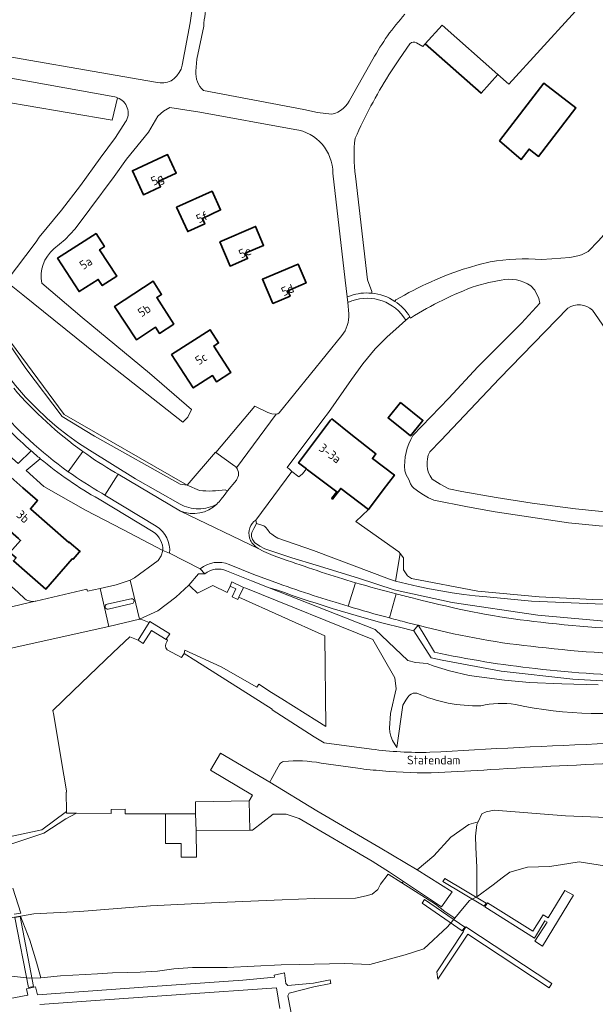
# Model space of a CAD drawing. Extents: x 184422 to 186971, y 345860 to 349088.
# Tile 11 of 59: x 185233 to 185350, y 346776 to 346977. Entities that reach past the tile are written whole.
import ezdxf
from ezdxf.enums import TextEntityAlignment as Align

# ---------------------------------------------------------------- set-up
doc = ezdxf.new("R2010")
doc.units = 0
for name, color, linetype, lineweight in [('B-WE-GR-GRAS-GV', 60, 'Continuous', 13), ('B-WE-GR-GROENVOORZIENING-GV', 80, 'Continuous', 18), ('B-WE-GR-STRUIK-GV', 90, 'Continuous', 13), ('B-WE-GW-TALUD_KRUIN-G', 90, 'Continuous', 18), ('B-WE-IE-TERREINAFSCHEIDING_KUNSTMATIG_HEKWERK-G', 20, 'IE-TERREINAFSCHEIDING-KUNSTMATIG', 18), ('B-WE-KW-KUNSTWERK-GV', 170, 'Continuous', 18), ('B-WE-KW-KUNSTWERK_STEIGER-GV', 170, 'Continuous', 18), ('B-WE-OG-BEBOUWING-GV', 7, 'Continuous', 35), ('B-WE-OG-BEBOUWING-T18', 1, 'Continuous', 18), ('B-WE-OG-TERREIN_CULTUURSCHEIDING-GV', 7, 'Continuous', 18), ('B-WE-OG-TERREIN_ERF-GV', 7, 'Continuous', 18), ('B-WE-OG-TOPOGRAFIE-T18', 1, 'Continuous', 18), ('B-WE-OG-WATER-GV', 130, 'Continuous', 18), ('B-WE-OG-WATER_SLOOT-GV', 120, 'Continuous', 18), ('B-WE-OG-WEG-GV', 7, 'Continuous', 18), ('B-WE-VH-VERHARDING_ASFALT-GV', 252, 'Continuous', 18), ('B-WE-VH-VERHARDING_BETON-GV', 252, 'Continuous', 18), ('B-WE-VH-VERHARDING_BETONSTRAATSTEEN-GV', 252, 'Continuous', 18), ('B-WE-VH-VERHARDING_GESLOTEN-GV', 252, 'Continuous', 18), ('B-WE-VH-VERHARDING_OPEN-GV', 252, 'Continuous', 18)]:
    doc.layers.add(name, color=color, linetype=linetype, lineweight=lineweight)
doc.styles.add('NLCS-ISO-M1000-T18', font='NLCS-ISO.ttf', dxfattribs={"height": 1.8})
doc.linetypes.add('IE-TERREINAFSCHEIDING-KUNSTMATIG', pattern='A,4,[82,NLCS.SHX,S=0.75,R=90,X=0,Y=0],4,-2', length=10)

msp = doc.modelspace()

# ---------------------------------------------------------------- linework, layer by layer
at = {"layer": 'B-WE-GR-GRAS-GV', "flags": 128}
for points in [[(185266.781, 346882.081), (185241.574, 346896.542), (185227.52, 346915.585), (185227.165, 346922.484), (185223.975, 346923.461), (185224.055, 346923.271), (185227.622, 346914.889), (185233.782, 346905.972), (185241.223, 346896.178), (185247.796, 346892.154), (185265.35, 346882.29)], [(185321.464, 346793.533), (185319.435, 346794.945), (185317.544, 346796.399), (185310.658, 346800.759), (185307.833, 346802.547), (185306.265, 346800.476), (185305.771, 346799.441), (185304.6, 346798.476), (185303.354, 346798.121), (185301.199, 346797.661), (185292.847, 346797.548), (185286.175, 346797.268), (185271.743, 346796.717), (185259.26, 346796.069), (185244.786, 346794.927), (185235.423, 346794.443), (185232.688, 346793.976), (185234.574, 346789.047), (185235.92, 346784.525), (185236.825, 346781.376), (185237.537, 346781.412), (185240.858, 346781.741), (185248.44, 346782.185), (185251.507, 346782.39), (185254.587, 346782.451), (185257.138, 346782.496), (185260.658, 346782.726), (185264.033, 346783.166), (185267.829, 346783.454), (185274.906, 346783.485), (185285.998, 346784.028), (185289.631, 346784.094), (185298.926, 346784.277), (185304.118, 346784.048), (185311.321, 346786.024), (185315.153, 346787.284), (185320.014, 346791.778)]]:
    msp.add_lwpolyline(points, close=True, dxfattribs=at)
for points in [[(185269.287, 346881.028), (185266.781, 346882.081), (185265.35, 346882.29), (185247.796, 346892.154), (185241.223, 346896.178), (185233.782, 346905.972), (185227.622, 346914.889)], [(185231.643, 346902.477), (185233.688, 346900.138), (185235.849, 346897.906), (185238.103, 346895.769), (185240.161, 346893.989), (185242.304, 346892.311), (185244.52, 346890.732), (185246.8, 346889.247), (185256.208, 346883.401), (185265.311, 346878.257), (185265.73, 346878.037), (185266.168, 346877.841), (185266.624, 346877.671), (185267.094, 346877.528), (185267.576, 346877.416), (185268.068, 346877.334), (185268.567, 346877.285), (185269.068, 346877.268), (185269.57, 346877.284), (185270.068, 346877.333), (185270.56, 346877.414), (185271.043, 346877.527), (185271.513, 346877.669), (185271.968, 346877.838), (185272.407, 346878.034), (185272.826, 346878.254)], [(185273.679, 346879.252), (185274.318, 346880.03), (185275.027, 346880.921), (185274.537, 346881.169)], [(185362.647, 346858.595), (185349.714, 346858.753), (185345.65, 346858.934), (185338.739, 346859.241), (185326.19, 346860.465), (185312.62, 346863.025), (185311.811, 346863.573), (185311.007, 346864.798), (185311.006, 346867.247), (185310.307, 346868.161), (185309.381, 346862.463), (185311.676, 346861.903), (185313.982, 346861.387), (185316.299, 346860.917), (185318.626, 346860.492), (185320.96, 346860.113), (185323.3, 346859.779), (185325.646, 346859.492), (185327.996, 346859.25), (185337.194, 346858.422), (185351.844, 346857.747)], [(185313.727, 346839.585), (185313.556, 346839.593), (185312.984, 346839.562), (185312.565, 346839.369), (185312.224, 346839.174), (185311.858, 346838.763), (185311.439, 346838.164), (185310.875, 346837.14), (185309.617, 346828.476), (185308.746, 346829.874), (185308.398, 346830.778), (185308.198, 346831.574), (185308.104, 346832.391), (185308.351, 346835.383), (185309.492, 346840.446), (185309.224, 346842.708), (185304.732, 346850.531), (185278.72, 346861.036), (185278.268, 346861.212), (185277.325, 346859.193), (185294.895, 346851.323), (185295.111, 346832.759), (185293.292, 346833.907), (185286.124, 346838.431), (185284.029, 346839.717), (185281.398, 346841.407), (185281.003, 346840.792), (185273.692, 346844.961), (185266.29, 346848.398), (185266.138, 346847.692), (185268.559, 346846.161), (185284.105, 346836.328), (185284.108, 346836.141), (185292.735, 346830.629), (185294.734, 346829.422), (185304.438, 346828.126)], [(185285.676, 346825.098), (185283.927, 346821.904), (185283.679, 346821.394), (185293.235, 346815.534), (185306.195, 346807.916), (185313.792, 346803.42), (185317.17, 346806.289), (185320.655, 346810.139), (185324.371, 346812.69), (185326.248, 346813.273), (185327.012, 346814.904), (185327.859, 346815.309), (185329.501, 346815.616), (185344.097, 346814.464), (185355.948, 346813.996)], [(185301.632, 346824.224), (185294.184, 346825.269)]]:
    msp.add_lwpolyline(points, dxfattribs=at)
at = {"layer": 'B-WE-GR-GRAS-GV'}
for points in [[(185274.537, 346881.169, -0.066459), (185269.287, 346881.028)], [(185272.826, 346878.254, 0.047664), (185273.679, 346879.252)], [(185326.78, 346837.005, -0.114128), (185313.727, 346839.585)], [(185333.875, 346837.232, 0.0996403), (185326.78, 346837.005)], [(185364.945, 346836.511, -0.0936262), (185333.875, 346837.232)], [(185304.438, 346828.126, 0.0373967), (185316.359, 346827.47)], [(185316.359, 346827.47, -0.0042245), (185352.876, 346829.284)], [(185385.179, 346826.021, 0.011684), (185328.759, 346823.938)], [(185286.509, 346825.605, 0.1206971), (185285.676, 346825.098)], [(185294.184, 346825.269, 0.0706375), (185286.509, 346825.605)], [(185306.662, 346823.694, -0.0171997), (185301.632, 346824.224)], [(185328.759, 346823.938, -0.0063951), (185318.098, 346823.336)], [(185318.098, 346823.336, -0.0307936), (185306.662, 346823.694)]]:
    msp.add_lwpolyline(points, format="xyb", dxfattribs=at)
at = {"layer": 'B-WE-GR-GROENVOORZIENING-GV', "flags": 128}
msp.add_lwpolyline([(185242.071, 346819.568), (185240.985, 346826.027), (185239.46, 346835.095), (185239.305, 346836.017), (185243.44, 346840.037), (185251.649, 346847.892), (185255.015, 346851.112), (185256.723, 346850.384), (185258.995, 346854.028), (185257.59, 346854.599), (185257.035, 346854.688), (185250.738, 346853.19), (185228.248, 346848.216), (185218.184, 346846.436), (185221.325, 346834.896), (185228.384, 346809.775), (185237.048, 346811.646), (185242.054, 346815.396), (185242.025, 346819.305), (185242.07, 346819.321)], close=True, dxfattribs=at)
for points in [[(185230.616, 346793.603), (185232.688, 346793.976), (185235.423, 346794.443), (185244.786, 346794.927), (185259.26, 346796.069), (185271.743, 346796.717), (185286.175, 346797.268), (185292.847, 346797.548), (185301.199, 346797.661), (185303.354, 346798.121), (185304.6, 346798.476), (185305.771, 346799.441), (185306.265, 346800.476), (185307.833, 346802.547), (185310.658, 346800.759), (185311.015, 346801.062), (185308.113, 346802.935), (185304.615, 346805.192), (185289.675, 346813.957), (185287.009, 346814.847), (185284.314, 346814.82), (185280.129, 346811.552), (185279.534, 346811.544), (185268.563, 346811.387), (185268.64, 346806.037), (185265.541, 346806.034), (185265.538, 346808.794), (185262.332, 346808.791), (185262.325, 346814.901), (185254.082, 346814.892), (185254.082, 346815.825), (185251.242, 346815.775), (185251.238, 346814.986), (185244.154, 346815.021), (185241.926, 346813.872), (185237.475, 346810.929), (185229.081, 346808.122)], [(185231.132, 346799.713), (185232.752, 346794.602), (185231.393, 346794.384)]]:
    msp.add_lwpolyline(points, dxfattribs=at)
at = {"layer": 'B-WE-GR-STRUIK-GV', "flags": 128}
msp.add_lwpolyline([(185355.948, 346813.996), (185344.097, 346814.464), (185329.501, 346815.616), (185327.859, 346815.309), (185327.012, 346814.904), (185326.248, 346813.273), (185325.999, 346812.742), (185325.726, 346810.354), (185325.793, 346808.09), (185326.016, 346803.931), (185325.966, 346797.883), (185329.355, 346800.377), (185331.131, 346801.817), (185332.733, 346802.958), (185336.323, 346804.006), (185340.853, 346804.123), (185343.114, 346804.474), (185346.884, 346805.105), (185354.647, 346803.839)], dxfattribs=at)
at = {"layer": 'B-WE-GW-TALUD_KRUIN-G', "flags": 128}
for points in [[(185154.664, 347057.513), (185154.946, 347056.893), (185156.024, 347054.751), (185159.449, 347048.003), (185172.537, 347021.179), (185182.342, 347001.27), (185191.718, 346982.086), (185215.207, 346933.64), (185227.32, 346909.149), (185228.439, 346906.989), (185229.055, 346905.939), (185229.739, 346904.932), (185231.643, 346902.477), (185233.688, 346900.138), (185235.849, 346897.906), (185238.103, 346895.769)], [(185350.82, 346841.297), (185343.371, 346841.449), (185336.755, 346841.733), (185331.674, 346842.253), (185324.447, 346843.159), (185320.399, 346844.166), (185317.264, 346845.079), (185315.852, 346845.663), (185313.419, 346845.829), (185311.873, 346846.231), (185305.198, 346852.57), (185283.532, 346861.108), (185279.875, 346862.549), (185274.821, 346864.61)], [(185270.356, 346863.996), (185270.258, 346863.995), (185269.101, 346863.988), (185267.125, 346861.691)], [(185424.613, 346858.296), (185422.289, 346858.918), (185420.668, 346859.316), (185419.54, 346859.468), (185418.683, 346859.417), (185417.45, 346859.029), (185416.162, 346858.488), (185415.516, 346858.285), (185414.768, 346858.123), (185406.413, 346857.823), (185388.34, 346857.509), (185371.462, 346857.679), (185351.844, 346857.747), (185337.194, 346858.422), (185327.996, 346859.25), (185325.646, 346859.492), (185323.3, 346859.779), (185320.96, 346860.113), (185318.626, 346860.492), (185316.299, 346860.917), (185313.982, 346861.387), (185311.676, 346861.903), (185309.381, 346862.463)], [(185479.076, 346811.626), (185462.771, 346811.087), (185457.776, 346810.773), (185447.921, 346809.801), (185439.712, 346810.868), (185431.129, 346810.088), (185421.918, 346810.562), (185414.497, 346811.09), (185404.946, 346811.834), (185396.691, 346812.592), (185389.794, 346813.134), (185377.791, 346813.686), (185365.907, 346814.211), (185355.948, 346813.996), (185344.097, 346814.464), (185329.501, 346815.616), (185327.859, 346815.309), (185327.012, 346814.904), (185326.248, 346813.273)], [(185310.658, 346800.759), (185307.833, 346802.547), (185306.265, 346800.476), (185305.771, 346799.441), (185304.6, 346798.476), (185303.354, 346798.121), (185301.199, 346797.661), (185292.847, 346797.548), (185286.175, 346797.268), (185271.743, 346796.717), (185259.26, 346796.069), (185244.786, 346794.927), (185235.423, 346794.443), (185232.688, 346793.976)]]:
    msp.add_lwpolyline(points, dxfattribs=at)
at = {"layer": 'B-WE-GW-TALUD_KRUIN-G'}
msp.add_lwpolyline([(185274.821, 346864.61, 0.2683774), (185270.356, 346863.996)], format="xyb", dxfattribs=at)
at = {"layer": 'B-WE-IE-TERREINAFSCHEIDING_KUNSTMATIG_HEKWERK-G', "flags": 128}
for points in [[(185223.975, 346923.462), (185227.165, 346922.484), (185227.52, 346915.585), (185241.574, 346896.542), (185266.781, 346882.081)], [(185424.247, 346858.928), (185420.288, 346860.677), (185416.044, 346860.293), (185414.616, 346858.877), (185381.937, 346858.134), (185362.647, 346858.595), (185349.714, 346858.753), (185345.65, 346858.934), (185338.739, 346859.241), (185326.19, 346860.465), (185312.62, 346863.025), (185311.811, 346863.573), (185311.007, 346864.798), (185311.006, 346867.247), (185310.307, 346868.161), (185309.381, 346862.463)]]:
    msp.add_lwpolyline(points, dxfattribs=at)
at = {"layer": 'B-WE-KW-KUNSTWERK-GV', "flags": 128}
for points in [[(185327.514, 346796.029), (185327.9, 346796.645), (185319.42, 346801.685), (185319.048, 346801.06)], [(185323.017, 346790.991), (185323.533, 346791.739), (185315.316, 346797.356), (185314.803, 346796.606)], [(185234.279, 346779.338), (185235.364, 346779.565), (185232.612, 346793.906), (185231.523, 346793.697)]]:
    msp.add_lwpolyline(points, close=True, dxfattribs=at)
at = {"layer": 'B-WE-KW-KUNSTWERK_STEIGER-GV', "flags": 128}
for points in [[(185340.393, 346792.701), (185337.822, 346788.86), (185339.436, 346787.855), (185345.733, 346798.279), (185344.01, 346799.227), (185340.577, 346793.587), (185339.517, 346794.248), (185337.419, 346790.89), (185328.139, 346796.685), (185327.614, 346795.844), (185337.793, 346789.487), (185339.905, 346792.979)], [(185323.721, 346791.785), (185323.166, 346790.92), (185323.255, 346790.856), (185317.811, 346782.548), (185318.043, 346781.095), (185324.111, 346790.281), (185340.748, 346779.313), (185341.321, 346780.182)]]:
    msp.add_lwpolyline(points, close=True, dxfattribs=at)
for points in [[(185288.962, 346769.281), (185287.308, 346777.689), (185287.636, 346778.178), (185292.641, 346779.522), (185296.135, 346780.204), (185295.991, 346780.943), (185292.564, 346780.273), (185287.332, 346779.75), (185286.933, 346780.17), (185286.688, 346782.349), (185284.539, 346781.889), (185284.643, 346781.467), (185278.121, 346780.891), (185259.644, 346779.549), (185236.151, 346777.887), (185235.741, 346779.482), (185233.897, 346779.131), (185234.15, 346777.801), (185222.579, 346775.602)], [(185236.594, 346775.888), (185248.991, 346776.8), (185265.449, 346777.962), (185285.013, 346779.335), (185285.732, 346775.041)]]:
    msp.add_lwpolyline(points, dxfattribs=at)
at = {"layer": 'B-WE-OG-BEBOUWING-GV', "flags": 128}
for points in [[(185318.904, 346976.201), (185315.436, 346972.353), (185326.837, 346962.285), (185330.305, 346966.133)], [(185330.601, 346952.516), (185335.041, 346948.722), (185336.669, 346950.838), (185338.614, 346949.341), (185346.244, 346959.259), (185339.676, 346964.312)], [(185260.814, 346944.235), (185264.516, 346945.95), (185262.759, 346949.743), (185255.546, 346946.428), (185257.804, 346941.515), (185261.318, 346943.147)], [(185271.837, 346942.246), (185264.602, 346938.947), (185266.862, 346933.991), (185270.36, 346935.557), (185269.889, 346936.663), (185273.586, 346938.411)], [(185273.403, 346931.905), (185275.519, 346926.936), (185279.098, 346928.468), (185278.613, 346929.558), (185282.39, 346931.156), (185280.749, 346935.034)], [(185248.112, 346933.608), (185240.246, 346928.554), (185244.652, 346921.697), (185248.564, 346924.211), (185249.385, 346922.934), (185252.369, 346924.852), (185248.832, 346930.273), (185249.836, 346930.925)], [(185284.239, 346919.266), (185287.794, 346920.784), (185287.323, 346921.888), (185291.072, 346923.487), (185289.469, 346927.306), (185282.135, 346924.227)], [(185264.039, 346915.068), (185260.526, 346920.47), (185261.534, 346921.135), (185259.773, 346923.811), (185251.924, 346918.688), (185256.376, 346911.861), (185260.271, 346914.401), (185261.09, 346913.145)], [(185263.577, 346908.842), (185267.997, 346901.995), (185271.904, 346904.517), (185272.717, 346903.257), (185275.658, 346905.155), (185272.178, 346910.547), (185273.18, 346911.197), (185271.423, 346913.907)], [(185310.374, 346899.04), (185307.852, 346895.884), (185311.662, 346892.838), (185312.438, 346892.218), (185314.96, 346895.374)], [(185306.833, 346881.143), (185309.116, 346884.153), (185304.618, 346887.565), (185305.343, 346888.522), (185300.224, 346892.567), (185296.301, 346895.667), (185296.09, 346895.4), (185291.995, 346889.954), (185289.539, 346886.694), (185291.128, 346885.465), (185291.384, 346885.271), (185297.337, 346880.761), (185296.301, 346879.446), (185296.5, 346879.275), (185298.147, 346881.455), (185303.811, 346877.159)], [(185234.759, 346877.183), (185234.685, 346877.248), (185236.18, 346878.952), (185233.154, 346881.595), (185226.953, 346887.012), (185223.664, 346883.246), (185221.419, 346880.682), (185232.261, 346871.187), (185232.678, 346870.828), (185230.461, 346868.367), (185231.754, 346867.235), (185231.238, 346866.646), (185234.063, 346864.167), (185237.821, 346860.869), (185243.269, 346867.078), (185243.419, 346866.946), (185244.681, 346868.384), (185244.844, 346868.57), (185242.62, 346870.463), (185242.534, 346870.365), (185238.657, 346873.765)]]:
    msp.add_lwpolyline(points, close=True, dxfattribs=at)
at = {"layer": 'B-WE-OG-TERREIN_CULTUURSCHEIDING-GV', "flags": 128}
for points in [[(185236.721, 346887.527), (185233.819, 346885.084), (185237.469, 346881.851), (185245.992, 346876.98), (185253.582, 346873.054), (185261.784, 346868.72)], [(185259.806, 346872.543), (185248.726, 346879.241)], [(185351.844, 346857.747), (185337.194, 346858.422), (185327.996, 346859.25), (185325.646, 346859.492), (185323.3, 346859.779), (185320.96, 346860.113), (185318.626, 346860.492), (185316.299, 346860.917), (185313.982, 346861.387), (185311.676, 346861.903), (185309.381, 346862.463), (185308.105, 346862.868), (185292.556, 346868.782), (185285.309, 346871.282), (185284.592, 346871.679), (185284.04, 346872.062), (185283.675, 346872.374), (185283.155, 346873.047), (185282.82, 346873.484), (185282.629, 346873.686), (185282.443, 346873.785), (185280.951, 346874.246), (185280.391, 346873.225), (185279.993, 346872.4), (185279.903, 346872.088), (185279.902, 346871.582), (185280.115, 346870.999), (185280.287, 346870.701), (185280.528, 346870.413), (185281.593, 346869.653), (185282.66, 346869.092), (185288.158, 346867.246), (185293.128, 346865.776), (185301.762, 346863.101), (185309.06, 346860.696), (185320.914, 346858.083), (185338.458, 346855.522), (185354.396, 346854.126)], [(185350.82, 346841.297), (185343.371, 346841.449), (185336.755, 346841.733), (185331.674, 346842.253), (185324.447, 346843.159), (185320.399, 346844.166), (185317.264, 346845.079), (185315.852, 346845.663), (185313.419, 346845.829), (185311.873, 346846.231), (185305.198, 346852.57), (185283.532, 346861.108), (185279.875, 346862.549), (185274.821, 346864.61)], [(185270.356, 346863.996), (185270.258, 346863.995), (185269.101, 346863.988), (185267.125, 346861.691)], [(185267.125, 346861.691), (185267.433, 346861.398), (185268.869, 346860.032), (185272, 346861.606), (185274.94, 346860.147), (185275.566, 346861.433), (185275.893, 346862.313), (185278.268, 346861.212), (185278.72, 346861.036), (185304.732, 346850.531), (185309.224, 346842.708), (185309.492, 346840.446), (185308.351, 346835.383), (185308.104, 346832.391), (185308.198, 346831.574), (185308.398, 346830.778), (185308.746, 346829.874), (185309.617, 346828.476), (185310.875, 346837.14), (185311.439, 346838.164), (185311.858, 346838.763), (185312.224, 346839.174), (185312.565, 346839.369), (185312.984, 346839.562), (185313.556, 346839.593), (185313.727, 346839.585)]]:
    msp.add_lwpolyline(points, dxfattribs=at)
at = {"layer": 'B-WE-OG-TERREIN_CULTUURSCHEIDING-GV'}
for points in [[(185248.726, 346879.241, -0.0443074), (185236.721, 346887.527)], [(185261.784, 346868.72, 0.2611199), (185259.806, 346872.543)], [(185274.821, 346864.61, 0.2683774), (185270.356, 346863.996)], [(185313.727, 346839.585, 0.114128), (185326.78, 346837.005)], [(185326.78, 346837.005, -0.0996403), (185333.875, 346837.232)], [(185333.875, 346837.232, 0.0936262), (185364.945, 346836.511)]]:
    msp.add_lwpolyline(points, format="xyb", dxfattribs=at)
at = {"layer": 'B-WE-OG-TERREIN_CULTUURSCHEIDING-GV', "flags": 128}
msp.add_lwpolyline([(185291.384, 346885.271), (185291.128, 346885.465), (185290.345, 346884.441), (185289.575, 346883.797), (185288.175, 346884.939), (185280.777, 346874.94), (185280.951, 346874.246), (185282.443, 346873.785), (185282.629, 346873.686), (185282.82, 346873.484), (185283.155, 346873.047), (185283.675, 346872.374), (185284.04, 346872.062), (185284.592, 346871.679), (185285.309, 346871.282), (185292.556, 346868.782), (185308.105, 346862.868), (185309.381, 346862.463), (185310.307, 346868.161), (185310.067, 346868.474), (185301.259, 346874.66), (185303.811, 346877.159), (185298.147, 346881.455), (185296.5, 346879.275), (185296.301, 346879.446), (185297.337, 346880.761)], close=True, dxfattribs=at)
at = {"layer": 'B-WE-OG-TERREIN_ERF-GV', "flags": 128}
for points in [[(185405.744, 347044.249), (185409.706, 347039.084), (185372.855, 347008.48), (185365.142, 347000), (185351.953, 346985.501), (185332.538, 346964.124), (185330.305, 346966.133), (185326.837, 346962.285), (185315.436, 346972.353), (185314.909, 346971.829), (185313.651, 346972.602)], [(185339.195, 346928.283), (185341.3, 346928.378), (185344.974, 346928.709), (185346.644, 346929.051), (185347.397, 346929.205), (185348.766, 346929.918), (185350.881, 346932.069), (185357.011, 346939.002), (185362.069, 346943.821), (185364.045, 346945.739), (185364.646, 346946.323), (185366.264, 346948.004), (185366.107, 346948.224), (185366.264, 346948.265), (185366.406, 346948.348), (185374.932, 346957.338), (185376.752, 346959.367), (185377.361, 346959.96), (185373.79, 346963.628), (185410.544, 347002.125), (185418.599, 346993.846)], [(185220.214, 346971.527), (185260.254, 346964.567), (185261.211, 346964.427), (185261.594, 346964.391), (185261.979, 346964.398), (185262.361, 346964.446), (185262.736, 346964.534), (185263.099, 346964.659), (185263.45, 346964.819), (185263.778, 346965.02), (185264.075, 346965.266), (185264.629, 346965.857), (185265.117, 346966.506), (185265.499, 346967.224), (185265.73, 346968.006), (185267.349, 346976.675), (185268.034, 346981.568)], [(185270.129, 346975.982), (185268.741, 346969.236), (185268.55, 346966.802)], [(185312.305, 346972.409), (185310.183, 346969.345), (185308.01, 346966.024)], [(185300.208, 346961.29), (185304.732, 346969.252)], [(185270.061, 346962.841), (185290.636, 346958.92), (185293.436, 346958.321), (185296.28, 346957.975)], [(185252.48, 346961.363), (185251.446, 346956.752), (185233.857, 346959.75), (185220.979, 346961.957)], [(185288.801, 346954.891), (185269.322, 346958.427), (185263.199, 346959.354), (185261.888, 346958.596), (185260.755, 346957.595), (185258.85, 346954.343), (185254.338, 346948.806), (185251.832, 346945.218), (185246.822, 346938.583), (185243.884, 346934.515), (185241.796, 346932.352), (185239.488, 346930.427)], [(185237.016, 346923.418), (185245.298, 346916.398), (185259.046, 346905.002), (185267.645, 346897.583), (185266.898, 346896.05), (185265.838, 346894.983), (185248.306, 346908.855), (185233.176, 346921.03), (185229.763, 346923.767), (185235.873, 346931.873), (185236.513, 346932.853), (185241.038, 346938.355), (185244.94, 346943.421), (185248.983, 346948.978), (185252.097, 346953.19), (185254.16, 346956.4)], [(185299.814, 346917.133), (185299.606, 346919.485), (185299.495, 346920.609), (185299.094, 346924.011), (185296.545, 346945.939)], [(185301.151, 346945.334), (185303.654, 346924.119), (185304.513, 346921.709), (185304.483, 346921.381)], [(185324.186, 346926.597), (185326.43, 346927.237), (185328.695, 346927.802)], [(185312.901, 346892.274), (185320.28, 346899.933), (185326.215, 346906.301), (185335.109, 346915.278), (185338.89, 346919.332), (185338.665, 346920.31), (185337.86, 346922.028), (185337.026, 346922.911)], [(185330.954, 346924.012), (185328.413, 346923.566), (185325.921, 346922.907)], [(185309.241, 346919.699), (185309.437, 346919.988)], [(185312.43, 346916.298), (185312.307, 346916.548), (185311.464, 346915.857), (185310.073, 346914.613), (185307.596, 346912.366), (185305.207, 346910.029), (185302.676, 346906.947), (185300.328, 346903.724), (185295.631, 346896.991), (185294.498, 346895.447), (185287.197, 346885.745), (185287.631, 346885.442), (185288.175, 346884.939), (185289.575, 346883.797), (185290.345, 346884.441), (185291.128, 346885.465), (185289.539, 346886.694), (185291.995, 346889.954), (185296.09, 346895.4), (185296.301, 346895.667), (185300.224, 346892.567), (185305.343, 346888.522), (185304.618, 346887.565), (185309.116, 346884.153), (185306.833, 346881.143), (185303.811, 346877.159), (185301.259, 346874.66), (185310.067, 346868.474), (185310.307, 346868.161), (185311.006, 346867.247), (185311.007, 346864.798), (185311.811, 346863.573), (185312.62, 346863.025), (185326.19, 346860.465), (185338.739, 346859.241), (185345.65, 346858.934), (185349.714, 346858.753), (185362.647, 346858.595)], [(185344.563, 346918.287), (185330.639, 346903.948), (185318.619, 346891.241), (185316.344, 346888.906)], [(185377.051, 346878.031), (185375.469, 346880.302), (185372.609, 346884.693), (185365.03, 346895.612), (185349.669, 346917.909)], [(185227.52, 346915.585), (185241.574, 346896.542), (185266.781, 346882.081), (185272.538, 346888.894), (185272.633, 346888.814), (185280.615, 346898.29), (185283.281, 346896.987), (185284.035, 346896.727), (185284.825, 346896.609), (185284.879, 346896.609), (185284.933, 346896.612)], [(185284.933, 346896.612), (185285.273, 346896.711), (185285.551, 346896.932), (185298.397, 346912.71)], [(185234.875, 346889.107), (185232.184, 346886.532), (185226.056, 346891.96), (185226.008, 346892.002), (185223.928, 346889.642), (185217.13, 346881.87), (185216.374, 346883.157), (185211.791, 346876.635), (185231.369, 346860.88), (185233.349, 346859.075)], [(185248.974, 346860.948), (185252.258, 346861.717), (185255.129, 346862.651), (185256.012, 346863.165), (185260.798, 346866.68), (185261.437, 346867.628), (185261.784, 346868.72), (185253.582, 346873.054), (185245.992, 346876.98), (185237.469, 346881.851), (185233.819, 346885.084), (185236.721, 346887.527), (185236.697, 346887.547)], [(185422.398, 346877.46), (185422.91, 346874.059), (185420.267, 346873.798), (185412.751, 346873.574), (185400.227, 346873.387), (185390.741, 346873.22), (185377.277, 346872.996), (185367.718, 346872.781), (185364.415, 346872.912), (185357.58, 346873.432), (185350.971, 346873.802), (185344.759, 346874.393), (185329.714, 346876.68), (185324.107, 346877.701), (185317.219, 346879.045), (185316.072, 346879.525), (185315.075, 346880.152), (185314.356, 346880.593), (185313.124, 346881.476), (185312.779, 346881.869), (185312.454, 346882.38), (185312.06, 346883.261), (185311.55, 346884.259), (185311.266, 346885.078)], [(185316.827, 346883.368), (185318.513, 346882.29), (185320.275, 346881.339), (185322.911, 346880.826), (185329.954, 346879.569), (185337.329, 346878.462), (185346.154, 346877.265), (185354.853, 346876.414), (185360.827, 346876.061), (185367.947, 346875.728)], [(185235.782, 346858.419), (185246.257, 346860.836), (185246.343, 346860.447), (185248.974, 346860.948)]]:
    msp.add_lwpolyline(points, dxfattribs=at)
at = {"layer": 'B-WE-OG-TERREIN_ERF-GV'}
for points in [[(185272.217, 346986.078, 0.0588185), (185270.129, 346975.982)], [(185304.732, 346969.252, -0.0558408), (185311.271, 346978.437)], [(185313.651, 346972.602, 0.3724405), (185312.305, 346972.409)], [(185268.55, 346966.802, 0.2390599), (185270.061, 346962.841)], [(185308.01, 346966.024, 0.0352876), (185301.113, 346953.079)], [(185254.16, 346956.4, 0.481078), (185252.48, 346961.363)], [(185296.28, 346957.975, 0.2425825), (185300.208, 346961.29)], [(185296.545, 346945.939, 0.3722972), (185288.801, 346954.891)], [(185301.113, 346953.079, 0.0676568), (185301.151, 346945.334)], [(185239.488, 346930.427, 0.274777), (185237.016, 346923.418)], [(185309.437, 346919.988, -0.0587963), (185324.186, 346926.597)], [(185328.695, 346927.802, -0.0566699), (185339.195, 346928.283)], [(185325.921, 346922.907, 0.0530198), (185312.43, 346916.298)], [(185337.026, 346922.911, 0.2129316), (185330.954, 346924.012)], [(185304.483, 346921.381, -0.1230846), (185309.241, 346919.699)], [(185349.669, 346917.909, 0.350171), (185344.563, 346918.287)], [(185298.397, 346912.71, 0.1758088), (185299.814, 346917.133)], [(185311.266, 346885.078, -0.1551713), (185312.901, 346892.274)], [(185236.697, 346887.547, -0.006963), (185234.875, 346889.107)], [(185316.344, 346888.906, 0.2790012), (185316.827, 346883.368)], [(185233.349, 346859.075, 0.2523294), (185235.667, 346858.392)], [(185235.667, 346858.392, 0.0101767), (185235.782, 346858.419)]]:
    msp.add_lwpolyline(points, format="xyb", dxfattribs=at)
at = {"layer": 'B-WE-OG-TERREIN_ERF-GV', "flags": 128}
for points in [[(185339.676, 346964.312), (185346.244, 346959.259), (185338.614, 346949.341), (185336.669, 346950.838), (185335.041, 346948.722), (185330.601, 346952.516)], [(185261.318, 346943.147), (185257.804, 346941.515), (185255.546, 346946.428), (185262.759, 346949.743), (185264.516, 346945.95), (185260.814, 346944.235)], [(185273.586, 346938.411), (185269.889, 346936.663), (185270.36, 346935.557), (185266.862, 346933.991), (185264.602, 346938.947), (185271.837, 346942.246)], [(185280.749, 346935.034), (185282.39, 346931.156), (185278.613, 346929.558), (185279.098, 346928.468), (185275.519, 346926.936), (185273.403, 346931.905)], [(185249.836, 346930.925), (185248.832, 346930.273), (185252.369, 346924.852), (185249.385, 346922.934), (185248.564, 346924.211), (185244.652, 346921.697), (185240.246, 346928.554), (185248.112, 346933.608)], [(185282.135, 346924.227), (185289.469, 346927.306), (185291.072, 346923.487), (185287.323, 346921.888), (185287.794, 346920.784), (185284.239, 346919.266)], [(185261.09, 346913.145), (185260.271, 346914.401), (185256.376, 346911.861), (185251.924, 346918.688), (185259.773, 346923.811), (185261.534, 346921.135), (185260.526, 346920.47), (185264.039, 346915.068)], [(185271.423, 346913.907), (185273.18, 346911.197), (185272.178, 346910.547), (185275.658, 346905.155), (185272.717, 346903.257), (185271.904, 346904.517), (185267.997, 346901.995), (185263.577, 346908.842)], [(185310.374, 346899.04), (185314.96, 346895.374), (185312.438, 346892.218), (185311.662, 346892.838), (185307.852, 346895.884)], [(185236.18, 346878.952), (185234.685, 346877.248), (185234.759, 346877.183), (185238.657, 346873.765), (185242.534, 346870.365), (185242.62, 346870.463), (185244.844, 346868.57), (185244.681, 346868.384), (185243.419, 346866.946), (185243.269, 346867.078), (185237.821, 346860.869), (185234.063, 346864.167), (185231.238, 346866.646), (185231.754, 346867.235), (185230.461, 346868.367), (185232.678, 346870.828), (185232.261, 346871.187), (185221.419, 346880.682), (185223.664, 346883.246), (185226.953, 346887.012), (185233.154, 346881.595)]]:
    msp.add_lwpolyline(points, close=True, dxfattribs=at)
at = {"layer": 'B-WE-OG-WATER-GV', "flags": 128}
msp.add_lwpolyline([(185354.647, 346803.839), (185346.884, 346805.105), (185343.114, 346804.474), (185340.853, 346804.123), (185336.323, 346804.006), (185332.733, 346802.958), (185331.131, 346801.817), (185329.355, 346800.377), (185325.966, 346797.883), (185324.46, 346797.163), (185323.378, 346795.85), (185321.464, 346793.533), (185320.014, 346791.778), (185315.153, 346787.284), (185311.321, 346786.024), (185304.118, 346784.048), (185298.926, 346784.277), (185289.631, 346784.094), (185285.998, 346784.028), (185274.906, 346783.485), (185267.829, 346783.454), (185264.033, 346783.166), (185260.658, 346782.726), (185257.138, 346782.496), (185254.587, 346782.451), (185251.507, 346782.39), (185248.44, 346782.185), (185240.858, 346781.741), (185237.537, 346781.412), (185236.825, 346781.376), (185234.436, 346781.252), (185230.91, 346781.684)], dxfattribs=at)
at = {"layer": 'B-WE-OG-WATER_SLOOT-GV', "flags": 128}
msp.add_lwpolyline([(185313.792, 346803.42), (185320.969, 346798.92), (185318.765, 346795.851), (185311.015, 346801.062), (185310.658, 346800.759), (185317.544, 346796.399), (185319.435, 346794.945), (185321.464, 346793.533), (185323.378, 346795.85), (185324.46, 346797.163), (185325.966, 346797.883), (185326.016, 346803.931), (185325.793, 346808.09), (185325.726, 346810.354), (185325.999, 346812.742), (185326.248, 346813.273), (185324.371, 346812.69), (185320.655, 346810.139), (185317.17, 346806.289)], close=True, dxfattribs=at)
msp.add_lwpolyline([(185230.91, 346781.684), (185234.436, 346781.252), (185236.825, 346781.376), (185235.92, 346784.525), (185234.574, 346789.047), (185232.688, 346793.976), (185230.616, 346793.603)], dxfattribs=at)
at = {"layer": 'B-WE-OG-WEG-GV', "flags": 128}
for points in [[(185272.826, 346878.254), (185272.407, 346878.034), (185271.968, 346877.838), (185271.513, 346877.669), (185271.043, 346877.527), (185270.56, 346877.414), (185270.068, 346877.333), (185269.57, 346877.284), (185269.068, 346877.268), (185268.567, 346877.285), (185268.068, 346877.334), (185267.576, 346877.416), (185267.094, 346877.528), (185266.624, 346877.671), (185266.168, 346877.841), (185265.73, 346878.037), (185265.311, 346878.257), (185256.208, 346883.401), (185246.8, 346889.247), (185244.52, 346890.732), (185242.304, 346892.311), (185240.161, 346893.989), (185238.103, 346895.769), (185235.849, 346897.906), (185233.688, 346900.138), (185231.643, 346902.477)], [(185232.184, 346886.532), (185234.875, 346889.107)], [(185252.034, 346884.712), (185252.627, 346884.362), (185265.4, 346876.828)], [(185354.396, 346854.126), (185338.458, 346855.522), (185320.914, 346858.083), (185309.06, 346860.696), (185301.762, 346863.101), (185293.128, 346865.776), (185288.158, 346867.246), (185282.66, 346869.092), (185281.593, 346869.653), (185280.528, 346870.413), (185280.287, 346870.701), (185280.115, 346870.999), (185279.902, 346871.582), (185279.903, 346872.088), (185279.993, 346872.4), (185280.391, 346873.225), (185280.951, 346874.246), (185280.777, 346874.94), (185280.364, 346874.71)], [(185281.28, 346869.193), (185282.42, 346868.515), (185284.361, 346867.72), (185287.23, 346866.735)], [(185285.011, 346860.703), (185284.735, 346860.802), (185283.532, 346861.108), (185305.198, 346852.57), (185311.873, 346846.231), (185313.419, 346845.829), (185315.852, 346845.663), (185317.264, 346845.079), (185320.399, 346844.166), (185324.447, 346843.159), (185331.674, 346842.253), (185336.755, 346841.733), (185343.371, 346841.449), (185350.82, 346841.297)], [(185312.776, 346859.053), (185314.81, 346858.557), (185316.849, 346858.077)], [(185616.219, 346833.924), (185591.773, 346834.732), (185587.416, 346833.023), (185576.894, 346833.687), (185572.746, 346835.93), (185508.985, 346840.233), (185472.921, 346842.686), (185447.618, 346844.412), (185434.217, 346845.244), (185420.806, 346845.87), (185407.664, 346846.293), (185394.517, 346846.417), (185387.276, 346846.386), (185380.038, 346846.241), (185366.499, 346846.054), (185363.719, 346842.874), (185362.5, 346841.48), (185345.635, 346842.449), (185330.941, 346844.043), (185318.886, 346846.312), (185316.661, 346846.803), (185313.106, 346852.289), (185313.052, 346852.303), (185311.264, 346852.764)], [(185315.496, 346853.068), (185314.009, 346853.446), (185314.773, 346852.171), (185317.298, 346847.958)]]:
    msp.add_lwpolyline(points, dxfattribs=at)
at = {"layer": 'B-WE-OG-WEG-GV'}
for points in [[(185231.289, 346901.93, 0.0590729), (185245.398, 346889.01)], [(185234.875, 346889.107, -0.0370166), (185226.38, 346897.792)], [(185245.398, 346889.01, 0.0243367), (185252.034, 346884.712)], [(185265.4, 346876.828, 0.2976434), (185272.826, 346878.254)], [(185280.364, 346874.71, 0.3113268), (185279.704, 346870.829)], [(185279.704, 346870.829, 0.1681307), (185281.28, 346869.193)], [(185287.23, 346866.735, 0.0150481), (185301.189, 346862.161)], [(185301.189, 346862.161, 0.0088798), (185309.511, 346859.867)], [(185311.264, 346852.764, -0.0245892), (185285.011, 346860.703)], [(185309.511, 346859.867, 0.0033884), (185312.776, 346859.053)], [(185316.849, 346858.077, 0.035922), (185339.07, 346854.075)], [(185339.07, 346854.075, 0.0280284), (185364.762, 346852.495)], [(185338.509, 346849.006, -0.038336), (185315.496, 346853.068)], [(185364.703, 346847.393, -0.0282137), (185338.509, 346849.006)], [(185317.298, 346847.958, 0.0264404), (185337.994, 346844.603)], [(185337.994, 346844.603, 0.0197841), (185361.696, 346842.93)]]:
    msp.add_lwpolyline(points, format="xyb", dxfattribs=at)
at = {"layer": 'B-WE-VH-VERHARDING_ASFALT-GV', "flags": 128}
for points in [[(185300.394, 346919.805), (185299.606, 346919.485), (185299.814, 346917.133)], [(185280.364, 346874.71), (185280.777, 346874.94), (185288.175, 346884.939), (185287.631, 346885.442), (185287.197, 346885.745), (185294.498, 346895.447), (185295.631, 346896.991), (185300.328, 346903.724), (185302.676, 346906.947), (185305.207, 346910.029), (185307.596, 346912.366), (185310.073, 346914.613), (185311.464, 346915.857)], [(185298.397, 346912.71), (185285.551, 346896.932), (185285.273, 346896.711), (185284.933, 346896.612), (185276.825, 346885.691)], [(185245.398, 346889.01), (185242.449, 346884.855)], [(185242.449, 346884.855), (185245.398, 346889.01)], [(185249.31, 346880.458), (185249.908, 346880.096), (185252.627, 346884.362), (185252.034, 346884.712)], [(185287.23, 346866.735), (185284.361, 346867.72), (185282.42, 346868.515), (185281.28, 346869.193), (185265.4, 346876.828), (185252.627, 346884.362), (185249.908, 346880.096), (185260.445, 346873.709)], [(185276.816, 346883.17), (185275.027, 346880.921), (185274.318, 346880.03), (185273.679, 346879.252)], [(185265.4, 346876.828), (185281.28, 346869.193)], [(185263.158, 346868.229), (185269.443, 346865.031)], [(185275.333, 346865.864), (185280.353, 346863.853), (185285.431, 346861.995)], [(185301.189, 346862.161), (185299.673, 346857.341)], [(185299.673, 346857.341), (185301.189, 346862.161)], [(185308.136, 346854.95), (185309.511, 346859.867)], [(185309.511, 346859.867), (185308.136, 346854.95)], [(185316.849, 346858.077), (185314.81, 346858.557), (185312.776, 346859.053)], [(185311.596, 346854.051), (185313.547, 346853.564), (185314.009, 346853.446), (185315.496, 346853.068)]]:
    msp.add_lwpolyline(points, dxfattribs=at)
at = {"layer": 'B-WE-VH-VERHARDING_ASFALT-GV'}
for points in [[(185311.464, 346915.857, 0.3580358), (185300.394, 346919.805)], [(185299.814, 346917.133, -0.1758088), (185298.397, 346912.71)], [(185245.398, 346889.01, -0.0590729), (185231.289, 346901.93)], [(185227.397, 346898.71, 0.0623672), (185242.449, 346884.855)], [(185252.034, 346884.712, -0.0243367), (185245.398, 346889.01)], [(185242.449, 346884.855, 0.0247521), (185249.31, 346880.458)], [(185276.825, 346885.691, -0.3391541), (185276.816, 346883.17)], [(185272.826, 346878.254, -0.2976434), (185265.4, 346876.828)], [(185273.679, 346879.252, -0.047664), (185272.826, 346878.254)], [(185279.704, 346870.829, -0.3113268), (185280.364, 346874.71)], [(185260.445, 346873.709, -0.2826013), (185263.158, 346868.229)], [(185281.28, 346869.193, -0.1681307), (185279.704, 346870.829)], [(185269.443, 346865.031, -0.2806504), (185275.333, 346865.864)], [(185301.189, 346862.161, -0.0150481), (185287.23, 346866.735)], [(185309.511, 346859.867, -0.0088798), (185301.189, 346862.161)], [(185285.431, 346861.995, 0.01279), (185299.673, 346857.341)], [(185312.776, 346859.053, -0.0033884), (185309.511, 346859.867)], [(185339.07, 346854.075, -0.035922), (185316.849, 346858.077)], [(185299.673, 346857.341, 0.0075431), (185308.136, 346854.95)], [(185308.136, 346854.95, 0.0029994), (185311.596, 346854.051)], [(185364.762, 346852.495, -0.0280284), (185339.07, 346854.075)], [(185315.496, 346853.068, 0.038336), (185338.509, 346849.006)], [(185338.509, 346849.006, 0.0282137), (185364.703, 346847.393)]]:
    msp.add_lwpolyline(points, format="xyb", dxfattribs=at)
at = {"layer": 'B-WE-VH-VERHARDING_ASFALT-GV', "flags": 128}
msp.add_lwpolyline([(185283.281, 346896.987), (185280.615, 346898.29), (185272.633, 346888.814), (185276.528, 346886.007), (185276.684, 346885.856), (185276.825, 346885.691), (185284.933, 346896.612), (185284.879, 346896.609), (185284.825, 346896.609), (185284.035, 346896.727)], close=True, dxfattribs=at)
at = {"layer": 'B-WE-VH-VERHARDING_BETON-GV', "flags": 128}
msp.add_lwpolyline([(185279.534, 346811.544), (185279.448, 346817.53), (185268.468, 346817.373), (185268.471, 346814.908), (185268.563, 346811.387)], close=True, dxfattribs=at)
at = {"layer": 'B-WE-VH-VERHARDING_BETONSTRAATSTEEN-GV'}
for points in [[(185242.449, 346884.855, -0.0623672), (185227.397, 346898.71)], [(185226.38, 346897.792, 0.0370166), (185234.875, 346889.107)], [(185234.875, 346889.107, 0.006963), (185236.697, 346887.547)], [(185236.721, 346887.527, 0.0443074), (185248.726, 346879.241)], [(185249.31, 346880.458, -0.0247521), (185242.449, 346884.855)], [(185259.806, 346872.543, -0.2611199), (185261.784, 346868.72)], [(185263.158, 346868.229, 0.2826013), (185260.445, 346873.709)], [(185275.333, 346865.864, 0.2806504), (185269.443, 346865.031)], [(185270.356, 346863.996, -0.2683774), (185274.821, 346864.61)], [(185285.011, 346860.703, 0.0245892), (185311.264, 346852.764)], [(185299.673, 346857.341, -0.01279), (185285.431, 346861.995)], [(185308.136, 346854.95, -0.0075431), (185299.673, 346857.341)], [(185311.596, 346854.051, -0.0029994), (185308.136, 346854.95)], [(185337.994, 346844.603, -0.0264404), (185317.298, 346847.958)], [(185361.696, 346842.93, -0.0197841), (185337.994, 346844.603)]]:
    msp.add_lwpolyline(points, format="xyb", dxfattribs=at)
at = {"layer": 'B-WE-VH-VERHARDING_BETONSTRAATSTEEN-GV', "flags": 128}
for points in [[(185236.697, 346887.547), (185236.721, 346887.527)], [(185260.445, 346873.709), (185249.908, 346880.096), (185249.31, 346880.458)], [(185248.726, 346879.241), (185259.806, 346872.543)], [(185261.784, 346868.72), (185263.158, 346868.229)], [(185269.443, 346865.031), (185270.356, 346863.996)], [(185274.821, 346864.61), (185279.875, 346862.549), (185283.532, 346861.108), (185284.735, 346860.802), (185285.011, 346860.703)], [(185285.431, 346861.995), (185280.353, 346863.853), (185275.333, 346865.864)], [(185311.264, 346852.764), (185313.052, 346852.303), (185314.009, 346853.446), (185313.547, 346853.564), (185311.596, 346854.051)], [(185317.298, 346847.958), (185314.773, 346852.171), (185314.009, 346853.446), (185313.052, 346852.303), (185313.106, 346852.289), (185316.661, 346846.803), (185318.886, 346846.312), (185330.941, 346844.043), (185345.635, 346842.449), (185362.5, 346841.48), (185363.719, 346842.874), (185366.499, 346846.054), (185367.661, 346847.382), (185366.182, 346847.391), (185365.668, 346847.392), (185361.696, 346842.93)]]:
    msp.add_lwpolyline(points, dxfattribs=at)
msp.add_lwpolyline([(185270.356, 346863.996), (185269.443, 346865.031), (185263.158, 346868.229), (185261.784, 346868.72), (185261.437, 346867.628), (185260.798, 346866.68), (185256.012, 346863.165), (185255.129, 346862.651), (185257.035, 346854.688), (185260.735, 346856.4), (185264.413, 346859.229), (185267.125, 346861.691), (185269.101, 346863.988), (185270.258, 346863.995)], close=True, dxfattribs=at)
at = {"layer": 'B-WE-VH-VERHARDING_GESLOTEN-GV', "flags": 128}
for points in [[(185233.349, 346859.075), (185231.369, 346860.88), (185211.791, 346876.635), (185216.374, 346883.157), (185214.355, 346884.429), (185203.717, 346891.131), (185196.912, 346898.356), (185192.564, 346904.224), (185188.367, 346911.967), (185186.651, 346917.317), (185184.479, 346925.139), (185182.086, 346933.901), (185179.755, 346940.145), (185155.355, 346988.867), (185135.455, 347027.622), (185131.298, 347025.786), (185135.395, 347018.093), (185158.71, 346971.258), (185163.451, 346961.547), (185170.806, 346948.075), (185175.812, 346938.144), (185179.013, 346929.301), (185183.838, 346915.501), (185184.051, 346914.247)], [(185313.651, 346972.602), (185314.909, 346971.829), (185315.436, 346972.353), (185318.904, 346976.201), (185330.305, 346966.133), (185332.538, 346964.124), (185351.953, 346985.501), (185365.142, 347000), (185372.855, 347008.48), (185371.613, 347009.815), (185369.625, 347011.932)], [(185407.091, 346990.697), (185393.332, 346976.052), (185385.882, 346968.487), (185379.839, 346962.215), (185378.917, 346961.594), (185377.361, 346959.96), (185376.752, 346959.367), (185374.932, 346957.338), (185366.406, 346948.348), (185366.264, 346948.265), (185366.107, 346948.224), (185366.264, 346948.004), (185364.646, 346946.323), (185364.045, 346945.739), (185362.069, 346943.821), (185357.011, 346939.002), (185350.881, 346932.069), (185348.766, 346929.918), (185347.397, 346929.205), (185346.644, 346929.051), (185344.974, 346928.709), (185341.3, 346928.378), (185339.195, 346928.283)], [(185268.034, 346981.568), (185267.349, 346976.675), (185265.73, 346968.006), (185265.499, 346967.224), (185265.117, 346966.506), (185264.629, 346965.857), (185264.075, 346965.266), (185263.778, 346965.02), (185263.45, 346964.819), (185263.099, 346964.659), (185262.736, 346964.534), (185262.361, 346964.446), (185261.979, 346964.398), (185261.594, 346964.391), (185261.211, 346964.427), (185260.254, 346964.567), (185220.214, 346971.527)], [(185268.55, 346966.802), (185268.741, 346969.236), (185270.129, 346975.982)], [(185308.01, 346966.024), (185310.183, 346969.345), (185312.305, 346972.409)], [(185304.732, 346969.252), (185300.208, 346961.29)], [(185216.649, 346967.796), (185234.897, 346964.593), (185251.937, 346961.509), (185252.211, 346961.447), (185252.48, 346961.363)], [(185296.28, 346957.975), (185293.436, 346958.321), (185290.636, 346958.92), (185270.061, 346962.841)], [(185239.488, 346930.427), (185241.796, 346932.352), (185243.884, 346934.515), (185246.822, 346938.583), (185251.832, 346945.218), (185254.338, 346948.806), (185258.85, 346954.343), (185260.755, 346957.595), (185261.888, 346958.596), (185263.199, 346959.354), (185269.322, 346958.427), (185288.801, 346954.891)], [(185254.16, 346956.4), (185252.097, 346953.19), (185248.983, 346948.978), (185244.94, 346943.421), (185241.038, 346938.355), (185236.513, 346932.853), (185235.873, 346931.873), (185229.763, 346923.767), (185233.176, 346921.03), (185248.306, 346908.855), (185265.838, 346894.983), (185266.898, 346896.05), (185267.645, 346897.583), (185259.046, 346905.002), (185245.298, 346916.398), (185237.016, 346923.418)], [(185296.545, 346945.939), (185299.094, 346924.011), (185299.495, 346920.609), (185300.152, 346920.869)], [(185304.483, 346921.381), (185304.513, 346921.709), (185303.654, 346924.119), (185301.151, 346945.334)], [(185328.695, 346927.802), (185326.43, 346927.237), (185324.186, 346926.597)], [(185337.026, 346922.911), (185337.86, 346922.028), (185338.665, 346920.31), (185338.89, 346919.332), (185335.109, 346915.278), (185326.215, 346906.301), (185320.28, 346899.933), (185312.901, 346892.274)], [(185325.921, 346922.907), (185328.413, 346923.566), (185330.954, 346924.012)], [(185300.152, 346920.869), (185299.495, 346920.609), (185299.606, 346919.485), (185300.394, 346919.805)], [(185309.437, 346919.988), (185309.241, 346919.699)], [(185311.464, 346915.857), (185312.307, 346916.548)], [(185312.307, 346916.548), (185312.43, 346916.298)], [(185316.344, 346888.906), (185318.619, 346891.241), (185330.639, 346903.948), (185344.563, 346918.287)], [(185349.669, 346917.909), (185365.03, 346895.612), (185372.609, 346884.693), (185375.469, 346880.302), (185377.051, 346878.031)], [(185189.699, 346899.435), (185190.177, 346898.816), (185194.269, 346893.717), (185202.2, 346886.554), (185204.729, 346884.258), (185206.112, 346882.319), (185208.627, 346876.616), (185210.711, 346874.325), (185221.443, 346864.247), (185229.296, 346857.373), (185229.691, 346856.985), (185235.667, 346858.392)], [(185311.266, 346885.078), (185311.55, 346884.259), (185312.06, 346883.261), (185312.454, 346882.38), (185312.779, 346881.869), (185313.124, 346881.476), (185314.356, 346880.593), (185315.075, 346880.152), (185316.072, 346879.525), (185317.219, 346879.045), (185324.107, 346877.701), (185329.714, 346876.68), (185344.759, 346874.393), (185350.971, 346873.802), (185357.58, 346873.432), (185364.415, 346872.912), (185367.718, 346872.781), (185377.277, 346872.996), (185390.741, 346873.22), (185400.227, 346873.387), (185412.751, 346873.574), (185420.267, 346873.798), (185422.91, 346874.059), (185422.398, 346877.46)], [(185374.809, 346875.9), (185367.947, 346875.728), (185360.827, 346876.061), (185354.853, 346876.414), (185346.154, 346877.265), (185337.329, 346878.462), (185329.954, 346879.569), (185322.911, 346880.826), (185320.275, 346881.339), (185318.513, 346882.29), (185316.827, 346883.368)], [(185228.248, 346848.216), (185250.738, 346853.19), (185248.974, 346860.948), (185246.343, 346860.447), (185246.257, 346860.836), (185235.782, 346858.419)], [(185262.637, 346848.442), (185265.562, 346846.846), (185266.138, 346847.692), (185266.29, 346848.398), (185273.692, 346844.961), (185281.003, 346840.792), (185281.398, 346841.407), (185284.029, 346839.717), (185286.124, 346838.431), (185293.292, 346833.907), (185295.111, 346832.759), (185294.895, 346851.323), (185277.325, 346859.193), (185277.141, 346858.73), (185275.946, 346859.249), (185276.729, 346860.929), (185275.566, 346861.433), (185274.94, 346860.147), (185272, 346861.606), (185268.869, 346860.032), (185267.433, 346861.398), (185267.125, 346861.691), (185264.413, 346859.229), (185260.735, 346856.4), (185257.035, 346854.688), (185257.59, 346854.599), (185258.995, 346854.028), (185259.132, 346854.248), (185263.187, 346851.72), (185262.481, 346850.588), (185262.757, 346850.416), (185262.59, 346850.056)], [(185235.667, 346858.392), (185229.691, 346856.985)], [(185262.59, 346850.056), (185262.757, 346850.416), (185262.481, 346850.588), (185262.444, 346850.529), (185259.448, 346852.397), (185257.781, 346849.724), (185256.723, 346850.384), (185255.015, 346851.112), (185251.649, 346847.892), (185243.44, 346840.037), (185239.305, 346836.017), (185239.46, 346835.095), (185240.985, 346826.027), (185242.071, 346819.568), (185242.07, 346819.321), (185242.025, 346819.305), (185242.054, 346815.396), (185242.057, 346815.032), (185244.154, 346815.021), (185251.238, 346814.986), (185251.242, 346815.775), (185254.082, 346815.825), (185254.082, 346814.892), (185262.325, 346814.901), (185268.471, 346814.908), (185268.468, 346817.373), (185279.448, 346817.53), (185280.133, 346818.688), (185271.501, 346823.789), (185273.559, 346827.272), (185283.679, 346821.394), (185283.927, 346821.904), (185285.676, 346825.098)], [(185304.438, 346828.126), (185294.734, 346829.422), (185292.735, 346830.629), (185284.108, 346836.141), (185284.105, 346836.328), (185268.559, 346846.161), (185266.138, 346847.692), (185265.562, 346846.846), (185262.637, 346848.442)], [(185294.184, 346825.269), (185301.632, 346824.224)]]:
    msp.add_lwpolyline(points, dxfattribs=at)
at = {"layer": 'B-WE-VH-VERHARDING_GESLOTEN-GV'}
for points in [[(185270.129, 346975.982, -0.0588185), (185272.217, 346986.078)], [(185311.271, 346978.437, 0.0558408), (185304.732, 346969.252)], [(185312.305, 346972.409, -0.3724405), (185313.651, 346972.602)], [(185270.061, 346962.841, -0.2390599), (185268.55, 346966.802)], [(185301.113, 346953.079, -0.0352876), (185308.01, 346966.024)], [(185252.48, 346961.363, -0.481078), (185254.16, 346956.4)], [(185300.208, 346961.29, -0.2425825), (185296.28, 346957.975)], [(185288.801, 346954.891, -0.3722972), (185296.545, 346945.939)], [(185301.151, 346945.334, -0.0676568), (185301.113, 346953.079)], [(185237.016, 346923.418, -0.274777), (185239.488, 346930.427)], [(185324.186, 346926.597, 0.0587963), (185309.437, 346919.988)], [(185339.195, 346928.283, 0.0566699), (185328.695, 346927.802)], [(185312.43, 346916.298, -0.0530198), (185325.921, 346922.907)], [(185330.954, 346924.012, -0.2129316), (185337.026, 346922.911)], [(185304.483, 346921.381, 0.1062277), (185300.152, 346920.869)], [(185300.152, 346920.869, -0.1062277), (185304.483, 346921.381)], [(185309.241, 346919.699, 0.1230846), (185304.483, 346921.381)], [(185300.394, 346919.805, -0.3580358), (185311.464, 346915.857)], [(185312.307, 346916.548, 0.1066429), (185309.241, 346919.699)], [(185309.241, 346919.699, -0.1066429), (185312.307, 346916.548)], [(185344.563, 346918.287, -0.350171), (185349.669, 346917.909)], [(185312.901, 346892.274, 0.1551713), (185311.266, 346885.078)], [(185316.827, 346883.368, -0.2790012), (185316.344, 346888.906)], [(185235.667, 346858.392, -0.2523294), (185233.349, 346859.075)], [(185235.782, 346858.419, -0.0101767), (185235.667, 346858.392)], [(185262.59, 346850.056, 0.3847934), (185262.637, 346848.442)], [(185262.637, 346848.442, -0.3847934), (185262.59, 346850.056)], [(185316.359, 346827.47, -0.0373967), (185304.438, 346828.126)], [(185352.876, 346829.284, 0.0042245), (185316.359, 346827.47)], [(185328.759, 346823.938, -0.011684), (185385.179, 346826.021)], [(185285.676, 346825.098, -0.1206971), (185286.509, 346825.605)], [(185286.509, 346825.605, -0.0706375), (185294.184, 346825.269)], [(185301.632, 346824.224, 0.0171997), (185306.662, 346823.694)], [(185318.098, 346823.336, 0.0063951), (185328.759, 346823.938)], [(185306.662, 346823.694, 0.0307936), (185318.098, 346823.336)]]:
    msp.add_lwpolyline(points, format="xyb", dxfattribs=at)
at = {"layer": 'B-WE-VH-VERHARDING_GESLOTEN-GV', "flags": 128}
msp.add_lwpolyline([(185216.649, 346967.796), (185221.69, 346962.654), (185220.979, 346961.957), (185233.857, 346959.75), (185251.446, 346956.752), (185252.48, 346961.363), (185252.211, 346961.447), (185251.937, 346961.509), (185234.897, 346964.593)], close=True, dxfattribs=at)
at = {"layer": 'B-WE-VH-VERHARDING_OPEN-GV', "flags": 128}
for points in [[(185276.825, 346885.691), (185276.684, 346885.856), (185276.528, 346886.007), (185272.633, 346888.814), (185272.538, 346888.894), (185266.781, 346882.081), (185269.287, 346881.028)], [(185274.537, 346881.169), (185275.027, 346880.921), (185276.816, 346883.17)], [(185255.295, 346858.873), (185254.317, 346858.665), (185250.384, 346857.795)], [(185250.384, 346857.795), (185254.317, 346858.665), (185255.295, 346858.873)], [(185250.619, 346856.781), (185255.498, 346857.895)], [(185255.498, 346857.895), (185250.619, 346856.781)], [(185229.081, 346808.122), (185237.475, 346810.929), (185241.926, 346813.872), (185244.154, 346815.021), (185242.057, 346815.032), (185242.054, 346815.396), (185237.048, 346811.646), (185228.384, 346809.775)], [(185231.393, 346794.384), (185232.752, 346794.602), (185231.132, 346799.713)]]:
    msp.add_lwpolyline(points, dxfattribs=at)
at = {"layer": 'B-WE-VH-VERHARDING_OPEN-GV'}
for points in [[(185276.816, 346883.17, 0.3391541), (185276.825, 346885.691)], [(185269.287, 346881.028, 0.066459), (185274.537, 346881.169)], [(185255.498, 346857.895, 1.0007775), (185255.295, 346858.873)], [(185255.295, 346858.873, -1.0007775), (185255.498, 346857.895)], [(185250.384, 346857.795, 0.9871823), (185250.619, 346856.781)], [(185250.619, 346856.781, -0.9871823), (185250.384, 346857.795)]]:
    msp.add_lwpolyline(points, format="xyb", dxfattribs=at)
at = {"layer": 'B-WE-VH-VERHARDING_OPEN-GV', "flags": 128}
for points in [[(185252.258, 346861.717), (185248.974, 346860.948), (185250.738, 346853.19), (185257.035, 346854.688), (185255.129, 346862.651)], [(185275.566, 346861.433), (185276.729, 346860.929), (185275.946, 346859.249), (185277.141, 346858.73), (185277.325, 346859.193), (185278.268, 346861.212), (185275.893, 346862.313)], [(185259.132, 346854.248), (185258.995, 346854.028), (185256.723, 346850.384), (185257.781, 346849.724), (185259.448, 346852.397), (185262.444, 346850.529), (185262.481, 346850.588), (185263.187, 346851.72)], [(185311.015, 346801.062), (185318.765, 346795.851), (185320.969, 346798.92), (185313.792, 346803.42), (185306.195, 346807.916), (185293.235, 346815.534), (185283.679, 346821.394), (185273.559, 346827.272), (185271.501, 346823.789), (185280.133, 346818.688), (185279.448, 346817.53), (185279.534, 346811.544), (185280.129, 346811.552), (185284.314, 346814.82), (185287.009, 346814.847), (185289.675, 346813.957), (185304.615, 346805.192), (185308.113, 346802.935)], [(185262.325, 346814.901), (185262.332, 346808.791), (185265.538, 346808.794), (185265.541, 346806.034), (185268.64, 346806.037), (185268.563, 346811.387), (185268.471, 346814.908)]]:
    msp.add_lwpolyline(points, close=True, dxfattribs=at)

# ---------------------------------------------------------------- texts
at = {"layer": 'B-WE-OG-BEBOUWING-T18', "style": 'NLCS-ISO-M1000-T18'}
for s, rotation, p in [('5g', 24.6, (185260.756, 346944.42)), ('5f', 24.5, (185269.818, 346936.929)), ('5e', 23, (185278.576, 346929.761)), ('5a', 32.7, (185246.043, 346927.524)), ('5d', 22.7, (185287.282, 346922.05)), ('5b', 33.1, (185257.973, 346917.859)), ('5c', 32.8, (185269.608, 346907.975)), ('3-3a', 323.1, (185295.993, 346888.615)), ('3b', 318.8, (185233.188, 346875.692))]:
    msp.add_text(s, height=1.8, rotation=rotation, dxfattribs=at).set_placement(p, align=Align.MIDDLE)
at = {"layer": 'B-WE-OG-TOPOGRAFIE-T18', "style": 'NLCS-ISO-M1000-T18'}
msp.add_text('Statendam', height=1.8, dxfattribs=at).set_placement((185317.161, 346825.898), align=Align.MIDDLE)

doc.saveas('drawing.dxf')
